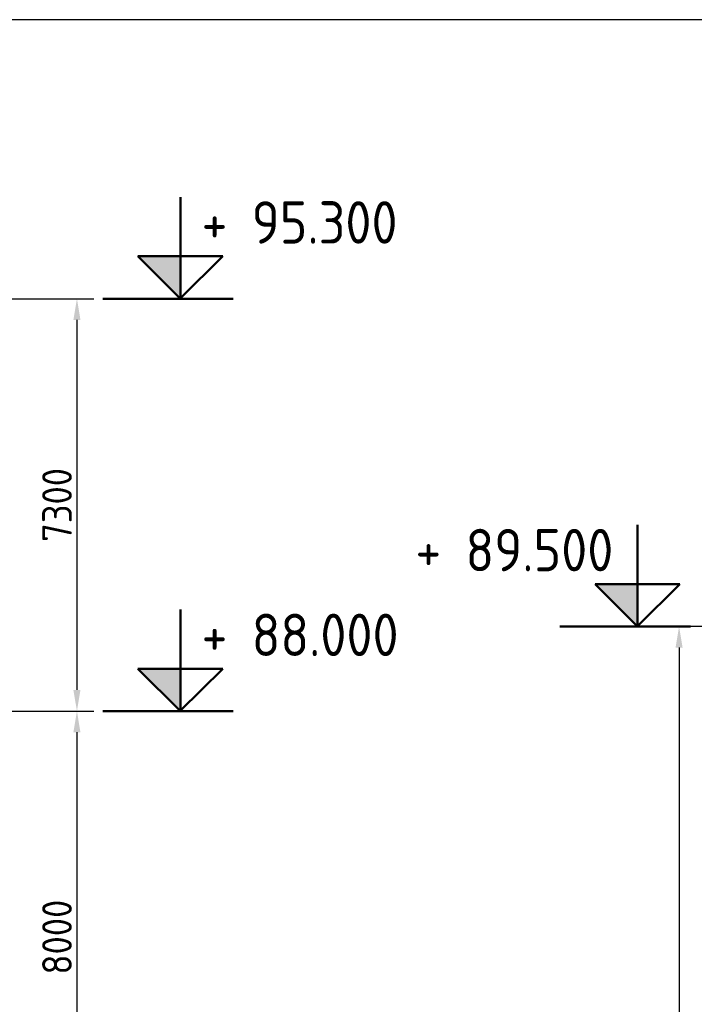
# Model space of a CAD drawing. Header units: millimetres. Extents: x -34725 to 178350, y -13707 to 126150.
# Tile 241 of 256: x 23117 to 35060, y 108722 to 126150. Entities that reach past the tile are written whole.
import ezdxf
from ezdxf.enums import TextEntityAlignment as Align

# ---------------------------------------------------------------- set-up
doc = ezdxf.new("R2010")
doc.units = ezdxf.units.MM
doc.layers.get('0').update_dxf_attribs({"linetype": 'CONTINUOUS'})
doc.layers.get('Defpoints').update_dxf_attribs({"linetype": 'CONTINUOUS'})
doc.layers.add('AM_0', color=7, linetype='CONTINUOUS', lineweight=50)
doc.layers.add('AM_5', color=3, linetype='CONTINUOUS', lineweight=25)
doc.layers.add('VIEW', color=1, linetype='CONTINUOUS')
doc.styles.get("Standard").update_dxf_attribs({"font": 'isocp.shx'})
doc.dimstyles.new('AM_ISO', dxfattribs={"dimtxt": 3.5, "dimasz": 2.5, "dimexe": 2, "dimexo": 1, "dimgap": 0.6, "dimtad": 1, "dimdsep": 46, "dimtxsty": 'Standard', "dimcen": 0, "dimclrd": 256, "dimclre": 256, "dimclrt": 2, "dimadec": 0, "dimazin": 2, "dimtp": 0.1, "dimtm": 0.1, "dimtfac": 0.71, "dimtmove": 0, "dimatfit": 3, "dimfxl": 1, "dimtfill": 1, "dimtfillclr": 256, "dimlwd": -1, "dimlwe": -1, "dimarcsym": 0})

# ---------------------------------------------------------------- blocks, each defined once
blk = doc.blocks.new('PFEIL')
for p, q in [((229, 125), (229, 300)), ((229, 0), (104, 125)), ((104, 125), (229, 125)), ((228.4, 0.6), (354, 125)), ((229, 125), (229, 0)), ((354, 125), (229, 125)), ((0, 0), (100, 0)), ((100, 0), (385.1, 0))]:
    blk.add_line(p, q)
blk.add_solid([(104, 125), (229, 125), (229, 0)])
blk = doc.blocks.new('*D57')
at = {"layer": 'AM_5', "transparency": 16777216}
for p, q in [((21318, 113911), (24431, 113911)), ((24131, 113536), (24131, 106286)), ((21253, 105911), (24431, 105911))]:
    blk.add_line(p, q, dxfattribs=at)
for points in [[(24068, 113536), (24193, 113536), (24131, 113911)], [(24068, 106286), (24193, 106286), (24131, 105911)]]:
    blk.add_solid(points, dxfattribs=at)
at = {"layer": 'Defpoints', "color": 0, "transparency": 16777216}
for p in [(21168, 113911), (21103, 105911), (24131, 105911)]:
    blk.add_point(p, dxfattribs=at)
at = {"layer": 'AM_5', "color": 2, "transparency": 16777216, "insert": (23778, 109911), "char_height": 525, "attachment_point": 5, "rotation": 90, "bg_fill": 3, "box_fill_scale": 1.1, "bg_fill_color": 256, "bg_fill_true_color": 13158600, "bg_fill_transparency": 0}
blk.add_mtext('8000', dxfattribs=at)
blk = doc.blocks.new('*D61')
at = {"layer": 'AM_5', "transparency": 16777216}
for p, q in [((21568, 121211), (24431, 121211)), ((24131, 120836), (24131, 114286)), ((21368, 113911), (24431, 113911))]:
    blk.add_line(p, q, dxfattribs=at)
for points in [[(24068, 120836), (24193, 120836), (24131, 121211)], [(24068, 114286), (24193, 114286), (24131, 113911)]]:
    blk.add_solid(points, dxfattribs=at)
at = {"layer": 'Defpoints', "color": 0, "transparency": 16777216}
for p in [(21418, 121211), (21218, 113911), (24131, 113911)]:
    blk.add_point(p, dxfattribs=at)
at = {"layer": 'AM_5', "color": 2, "transparency": 16777216, "insert": (23778, 117561), "char_height": 525, "attachment_point": 5, "rotation": 90, "bg_fill": 3, "box_fill_scale": 1.1, "bg_fill_color": 256, "bg_fill_true_color": 13158600, "bg_fill_transparency": 0}
blk.add_mtext('7300', dxfattribs=at)
blk = doc.blocks.new('*D59')
at = {"layer": 'AM_5', "transparency": 16777216}
for p, q in [((38287, 115411), (34491, 115411)), ((34791, 115036), (34791, 27986)), ((41252, 27611), (34491, 27611))]:
    blk.add_line(p, q, dxfattribs=at)
for points in [[(34728, 115036), (34853, 115036), (34791, 115411)], [(34728, 27986), (34853, 27986), (34791, 27611)]]:
    blk.add_solid(points, dxfattribs=at)
at = {"layer": 'Defpoints', "color": 0, "transparency": 16777216}
for p in [(38437, 115411), (34791, 27611), (41402, 27611)]:
    blk.add_point(p, dxfattribs=at)
at = {"layer": 'AM_5', "color": 3, "transparency": 16777216, "insert": (34326, 71511), "char_height": 750, "attachment_point": 5, "rotation": 90, "bg_fill": 3, "box_fill_scale": 1.1, "bg_fill_color": 256, "bg_fill_true_color": 13158600, "bg_fill_transparency": 0}
blk.add_mtext('C - C = 87800', dxfattribs=at)

msp = doc.modelspace()

# ---------------------------------------------------------------- linework, layer by layer
at = {"layer": 'VIEW'}
msp.add_lwpolyline([(0, 0), (178350, 0), (178350, 126150), (0, 126150)], close=True, dxfattribs=at)

# ---------------------------------------------------------------- block references
at = {"layer": 'AM_0', "xscale": 6, "yscale": 6, "zscale": 6}
for p in [(24587.667, 121211.467), (24587.667, 113911.467)]:
    msp.add_blockref('PFEIL', p, dxfattribs=at)

# ---------------------------------------------------------------- texts
at = {"layer": 'AM_0'}
for s, p in [('+ 95.300', (26336.667, 121961.467)), ('+ 89.500', (30122.386, 116161.467)), ('+ 88.000', (26336.667, 114661.467))]:
    msp.add_text(s, height=750, dxfattribs=at).set_placement(p, align=Align.BOTTOM_LEFT)

# ---------------------------------------------------------------- next in the draw order: dimensions: what is measured, and where the dimension line sits
at = {"layer": 'AM_5'}
dim = msp.add_linear_dim(base=(34790.58, 27611.467), p1=(38436.896, 115411.467), p2=(41401.896, 27611.467), angle=270, text='C - C = <>', dimstyle='AM_ISO', override={"dimscale": 150, "dimtxt": 5, "dimclrt": 7}, dxfattribs=at)
dim.commit()
dim.dimension.update_dxf_attribs({"geometry": '*D59', "text_midpoint": (34325.58, 71511.467)})
dim = msp.add_linear_dim(base=(24130.854, 105911.467), p1=(21167.756, 113911.467), p2=(21103.43, 105911.467), angle=90, dimstyle='AM_ISO', override={"dimscale": 150}, dxfattribs=at)
dim.commit()
dim.dimension.update_dxf_attribs({"geometry": '*D57', "text_midpoint": (23778.354, 109911.467)})

# ---------------------------------------------------------------- next in the draw order: block references
at = {"layer": 'AM_0', "xscale": 6, "yscale": 6, "zscale": 6}
msp.add_blockref('PFEIL', (32682.326, 115411.467), dxfattribs=at)

# ---------------------------------------------------------------- next in the draw order: dimensions: what is measured, and where the dimension line sits
at = {"layer": 'AM_5'}
dim = msp.add_linear_dim(base=(24130.854, 113911.467), p1=(21417.716, 121211.467), p2=(21217.716, 113911.467), angle=90, dimstyle='AM_ISO', override={"dimscale": 150}, dxfattribs=at)
dim.commit()
dim.dimension.update_dxf_attribs({"geometry": '*D61', "text_midpoint": (23778.354, 117561.467)})

doc.saveas('drawing.dxf')
